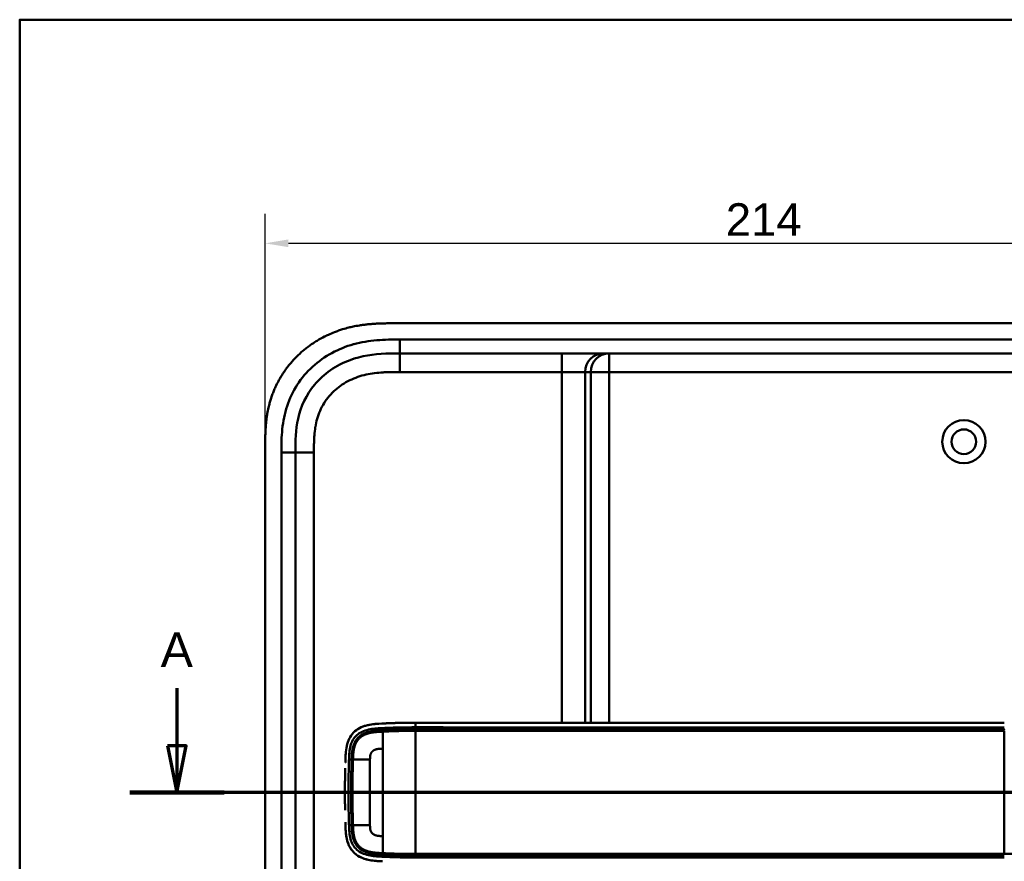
# Model space of a CAD drawing. Header units: millimetres. Extents: x 20 to 833, y 20 to 574.
# Tile 3 of 14: x 20 to 232, y 393 to 574. Entities that reach past the tile are written whole.
import ezdxf

# ---------------------------------------------------------------- set-up
doc = ezdxf.new("R2010")
doc.units = ezdxf.units.MM
doc.header["$LTSCALE"] = 2
for name, color, linetype, lineweight in [('Bemaßungen(DIN)', 7, 'Continuous', 25), ('Schnittansichtslinien(DIN)', 7, 'Continuous', 70), ('Sichtbare Kanten(DIN)', 7, 'Continuous', 50), ('Sichtbare tangentiale Kanten(DIN)', 7, 'Continuous', 50), ('Skizziergeometrie(DIN)', 7, 'Continuous', 50)]:
    doc.layers.add(name, color=color, linetype=linetype, lineweight=lineweight)
doc.styles.add('Aktuell-DINGroßer Text', font='arial.ttf')
doc.styles.add('STANDARD-DIN~0', font='arial.ttf')
doc.dimstyles.new('CAD-LAN', dxfattribs={"dimscale": 2, "dimtxt": 3.5, "dimasz": 2.5, "dimexe": 3.175, "dimexo": 0, "dimgap": 0.8, "dimtad": 1, "dimrnd": 1e-08, "dimtxsty": 'STANDARD-DIN~0', "dimcen": 0.09, "dimdle": 10, "dimclrd": 250, "dimclre": 250, "dimclrt": 250, "dimadec": 0, "dimazin": 2, "dimtfac": 1, "dimtmove": 0, "dimatfit": 3, "dimfxl": 1, "dimtolj": 1, "dimtzin": 0, "dimlwd": 25, "dimlwe": 25, "dimarcsym": 0})

# ---------------------------------------------------------------- blocks, each defined once
blk = doc.blocks.new('Ränder Standardrahmen')
at = {"layer": 'Skizziergeometrie(DIN)', "flags": 128}
blk.add_lwpolyline([(10, 10), (10, 287), (410, 287), (410, 10), (10, 10)], dxfattribs=at)
blk = doc.blocks.new('*D23')
at = {"layer": 'Bemaßungen(DIN)', "color": 250, "linetype": 'Continuous', "lineweight": 25, "true_color": 0x3f3f3f, "transparency": 16777216}
for p, q in [((72.88, 481.85), (72.88, 532.2)), ((286.88, 481.85), (286.88, 532.2)), ((281.88, 525.85), (77.88, 525.85))]:
    blk.add_line(p, q, dxfattribs=at)
at = {"layer": 'Bemaßungen(DIN)', "color": 250, "linetype": 'Continuous', "true_color": 0x3f3f3f, "transparency": 16777216}
for points in [[(77.88, 526.69), (77.88, 525.02), (72.88, 525.85)], [(281.88, 526.69), (281.88, 525.02), (286.88, 525.85)]]:
    blk.add_solid(points, dxfattribs=at)
at = {"layer": 'Defpoints', "color": 0, "linetype": 'Continuous', "transparency": 16777216}
for p in [(72.88, 525.85), (72.88, 481.85), (286.88, 481.85)]:
    blk.add_point(p, dxfattribs=at)
at = {"layer": 'Bemaßungen(DIN)', "color": 250, "linetype": 'Continuous', "lineweight": 25, "true_color": 0x3f3f3f, "transparency": 16777216, "insert": (172.11, 534.48), "char_height": 7, "attachment_point": 1, "style": 'STANDARD-DIN~0'}
blk.add_mtext('\\A1;214', dxfattribs=at)
blk = doc.blocks.new('2DTransSchnitt0')
at = {"layer": 'Schnittansichtslinien(DIN)', "linetype": 'Continuous'}
for p, q in [((26.93, 215.03), (26.93, 208.82)), ((25.93, 208.82), (26.93, 203.82)), ((27.93, 208.82), (25.93, 208.82)), ((26.93, 208.82), (26.93, 203.82)), ((26.93, 203.82), (27.93, 208.82)), ((157.95, 203.82), (21.86, 203.82))]:
    blk.add_line(p, q, dxfattribs=at)
at = {"layer": 'Schnittansichtslinien(DIN)', "linetype": 'Continuous', "lineweight": 140}
blk.add_line((32.01, 203.82), (21.86, 203.82), dxfattribs=at)
at = {"layer": 'Schnittansichtslinien(DIN)', "linetype": 'Continuous', "flags": 128}
blk.add_lwpolyline([(25.93, 208.82), (26.93, 203.82), (27.93, 208.82), (25.93, 208.82)], dxfattribs=at)
at = {"layer": 'Schnittansichtslinien(DIN)'}
blk.add_solid([(25.93, 208.82), (26.93, 203.82), (27.93, 208.82), (25.93, 208.82)], dxfattribs=at)
at = {"layer": 'Schnittansichtslinien(DIN)', "insert": (25.18, 217.32), "char_height": 3.73, "attachment_point": 7, "style": 'Aktuell-DINGroßer Text'}
blk.add_mtext('A', dxfattribs=at)

msp = doc.modelspace()

# ---------------------------------------------------------------- linework, layer by layer
at = {"layer": 'Sichtbare Kanten(DIN)'}
for p, q in [((258.845, 508.637), (100.922, 508.637)), ((246.845, 502.137), (101.922, 502.137)), ((72.884, 481.852), (72.884, 290.421)), ((79.384, 291.421), (79.384, 480.852)), ((232.098, 422.633), (105.247, 422.633)), ((91.41, 410.637), (91.41, 410.637)), ((95.46, 410.637), (95.461, 410.637)), ((91.41, 404.637), (91.41, 404.637)), ((95.461, 404.637), (95.46, 404.637))]:
    msp.add_line(p, q, dxfattribs=at)
for radius in [4.65, 2.65]:
    msp.add_circle((223.384, 483.137), radius, dxfattribs=at)
for centre, radius, start, end in [((105.383, 407.637), 13.799, 106.81616, 106.8165), ((105.384, 407.637), 13.8, 79.06815, 79.07275), ((105.384, 407.637), 14, 75.42748, 75.43284), ((105.384, 407.637), 11.7, 148.01351, 148.01403), ((105.383, 407.637), 11.6, 148.81305, 148.81381), ((105.384, 407.637), 11.5, 149.64582, 149.64689), ((105.384, 407.637), 11.5, 210.35256, 210.35418), ((105.384, 407.637), 11.6, 211.18578, 211.18695), ((105.383, 407.637), 11.7, 211.98569, 211.98649), ((105.384, 407.637), 13.8, 253.28693, 253.28729), ((105.384, 407.637), 13.8, 280.78374, 280.78832), ((105.384, 407.637), 14, 284.46083, 284.46616)]:
    msp.add_arc(centre, radius, start, end, dxfattribs=at)
for points, degree, knots in [([(100.922, 508.637), (100.325, 508.637), (99.274, 508.636), (98.063, 508.611), (97.15, 508.576), (96.54, 508.543), (95.777, 508.489), (95.167, 508.434), (94.403, 508.351), (93.793, 508.271), (92.878, 508.13), (91.967, 507.96), (90.76, 507.682), (89.864, 507.434), (88.976, 507.153), (88.389, 506.95), (87.518, 506.619), (86.659, 506.256), (85.398, 505.651), (84.308, 505.048), (82.994, 504.215), (81.982, 503.487), (80.775, 502.503), (79.857, 501.659), (78.777, 500.535), (77.969, 499.584), (77.034, 498.335), (76.35, 497.289), (75.657, 496.067), (75.238, 495.228), (74.856, 494.373), (74.619, 493.796), (74.346, 493.065), (74.146, 492.473), (73.92, 491.728), (73.757, 491.127), (73.539, 490.22), (73.356, 489.306), (73.168, 488.081), (73.067, 487.162), (72.991, 486.243), (72.953, 485.631), (72.919, 484.868), (72.902, 484.26), (72.889, 483.503), (72.884, 482.75), (72.884, 482.151), (72.884, 481.852)], 3, [0.00000945, 0.00000945, 0.00000945, 0.00000945, 0.04167564, 0.07292528, 0.08334182, 0.10417491, 0.11459146, 0.13542455, 0.1458411, 0.16667419, 0.17709074, 0.20834038, 0.22917347, 0.26042311, 0.27083965, 0.29167275, 0.30208929, 0.33333893, 0.35417202, 0.39583821, 0.4166713, 0.45833749, 0.47917058, 0.52083676, 0.54166985, 0.58333604, 0.60416913, 0.64583532, 0.66666841, 0.69791805, 0.70833459, 0.72916769, 0.73958423, 0.76041733, 0.77083387, 0.79166696, 0.80208351, 0.83333315, 0.85416624, 0.88541588, 0.89583243, 0.91666552, 0.92708206, 0.94791516, 0.9583317, 0.9791648, 0.99999789, 0.99999789, 0.99999789, 0.99999789]), ([(79.384, 480.852), (79.384, 483.276), (79.432, 485.735), (79.955, 488.077), (80.546, 490.724), (81.729, 493.253), (83.504, 495.392), (85.494, 497.788), (88.183, 499.637), (91.155, 500.727), (93.597, 501.623), (96.213, 502.001), (98.874, 502.099), (99.886, 502.136), (100.905, 502.137), (101.922, 502.137)], 3, [-3.5878945, -3.5878945, -3.5878945, -3.5878945, -2.8456516, -2.8456516, -2.8456516, -2.0068047, -2.0068047, -2.0068047, -1.0667333, -1.0667333, -1.0667333, -0.2941227, -0.2941227, -0.2941227, 0, 0, 0, 0]), ([(97.301, 422.424), (96.218, 422.356), (95.131, 422.233), (93.456, 421.642), (92.847, 421.318), (91.793, 420.442), (91.377, 419.924), (90.687, 418.628), (90.489, 417.893), (90.285, 416.663), (90.24, 416.121), (90.212, 415.576)], 3, [-1.1255121, -1.1255121, -1.1255121, -1.1255121, -0.8348812, -0.8348812, -0.6468758, -0.6468758, -0.4644401, -0.4644401, -0.2506566, -0.2506566, -0.0864851, -0.0864851, -0.0864851, -0.0864851]), ([(96.459, 422.357), (96.459, 422.357), (96.459, 422.357), (96.461, 422.357), (96.462, 422.357), (96.466, 422.357), (96.468, 422.358), (96.484, 422.359), (96.498, 422.361), (96.802, 422.39), (97.095, 422.412), (98.956, 422.523), (100.529, 422.576), (103.15, 422.63), (104.199, 422.634), (105.247, 422.634)], 3, [0, 0, 0, 0, 0.00009264, 0.00009264, 0.00046302, 0.00046302, 0.00120364, 0.00120364, 0.00534923, 0.00534923, 0.09385067, 0.09385067, 0.56580638, 0.56580638, 0.8802723, 0.8802723, 0.8802723, 0.8802723]), ([(101.543, 422.595), (101.415, 422.592), (101.108, 422.584), (100.62, 422.569), (99.946, 422.545), (99.245, 422.519), (98.693, 422.493), (98.327, 422.477), (98.137, 422.468), (98.118, 422.467)], 5, [0.37850292, 0.37850292, 0.37850292, 0.37850292, 0.37850292, 0.37850292, 0.44282401, 0.53138881, 0.61995362, 0.70851842, 0.71828181, 0.71828181, 0.71828181, 0.71828181, 0.71828181, 0.71828181]), ([(90.697, 418.492), (90.697, 418.492), (90.697, 418.493), (90.697, 418.493), (90.697, 418.493), (90.697, 418.493), (90.697, 418.493), (90.698, 418.494), (90.698, 418.495), (90.699, 418.498), (90.7, 418.5), (90.703, 418.508), (90.705, 418.514), (90.713, 418.538), (90.72, 418.557), (90.747, 418.63), (90.768, 418.685), (90.81, 418.793), (90.832, 418.846), (90.866, 418.925), (90.878, 418.952), (90.896, 418.991), (90.902, 419.004), (90.911, 419.024), (90.914, 419.03), (90.918, 419.04), (90.92, 419.044), (90.922, 419.049), (90.923, 419.05), (90.924, 419.053), (90.924, 419.054), (90.925, 419.055), (90.925, 419.055), (90.925, 419.056), (90.925, 419.056), (90.926, 419.056), (90.926, 419.056), (90.926, 419.057), (90.926, 419.057), (90.926, 419.057), (90.926, 419.057), (90.926, 419.057)], 3, [0, 0, 0, 0, 0.000029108, 0.000029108, 0.000069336, 0.000069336, 0.000142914, 0.000142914, 0.000363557, 0.000363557, 0.001025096, 0.001025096, 0.00300911, 0.00300911, 0.008960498, 0.008960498, 0.0268154, 0.0268154, 0.044302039, 0.044302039, 0.053052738, 0.053052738, 0.057429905, 0.057429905, 0.059619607, 0.059619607, 0.060715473, 0.060715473, 0.061264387, 0.061264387, 0.061539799, 0.061539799, 0.061678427, 0.061678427, 0.061748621, 0.061748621, 0.061784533, 0.061784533, 0.061803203, 0.061803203, 0.061823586, 0.061823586, 0.061823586, 0.061823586]), ([(90.157, 414.047), (90.157, 414.047), (90.157, 414.047), (90.157, 414.047), (90.157, 414.047), (90.157, 414.047), (90.157, 414.048), (90.157, 414.065), (90.158, 414.082), (90.159, 414.122), (90.16, 414.145), (90.164, 414.289), (90.168, 414.411), (90.174, 414.614), (90.177, 414.695), (90.181, 414.803), (90.181, 414.83), (90.183, 414.866), (90.183, 414.875), (90.183, 414.887), (90.184, 414.89), (90.184, 414.894), (90.184, 414.895), (90.184, 414.897), (90.184, 414.897), (90.184, 414.898), (90.184, 414.898), (90.184, 414.898)], 3, [0, 0, 0, 0, 0.000012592, 0.000012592, 0.000034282, 0.000034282, 0.000102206, 0.000102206, 0.005244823, 0.005244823, 0.012100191, 0.012100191, 0.048663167, 0.048663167, 0.073039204, 0.073039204, 0.081164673, 0.081164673, 0.083873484, 0.083873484, 0.084776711, 0.084776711, 0.085077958, 0.085077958, 0.085178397, 0.085178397, 0.085279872, 0.085279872, 0.085279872, 0.085279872]), ([(90.094, 411.46), (90.094, 411.46), (90.094, 411.46), (90.094, 411.461), (90.094, 411.461), (90.094, 411.461), (90.094, 411.462), (90.095, 411.463), (90.095, 411.464), (90.095, 411.469), (90.095, 411.473), (90.095, 411.487), (90.095, 411.498), (90.096, 411.541), (90.097, 411.574), (90.099, 411.703), (90.101, 411.8), (90.109, 412.189), (90.115, 412.48), (90.122, 412.794), (90.123, 412.816), (90.124, 412.842), (90.124, 412.846), (90.124, 412.854), (90.124, 412.857), (90.124, 412.86), (90.124, 412.861), (90.124, 412.862), (90.124, 412.863), (90.124, 412.863), (90.124, 412.863), (90.124, 412.863)], 3, [0, 0, 0, 0, 0.00003042, 0.00003042, 0.00007044, 0.00007044, 0.00019048, 0.00019048, 0.00055053, 0.00055053, 0.00163057, 0.00163057, 0.00487062, 0.00487062, 0.01459066, 0.01459066, 0.0437507, 0.0437507, 0.13123111, 0.13123111, 0.13788283, 0.13788283, 0.13913003, 0.13913003, 0.14006547, 0.14006547, 0.14024087, 0.14024087, 0.14037254, 0.14037254, 0.14038465, 0.14038465, 0.14038465, 0.14038465]), ([(90.061, 408.394), (90.061, 408.394), (90.061, 408.395), (90.061, 408.395), (90.061, 408.395), (90.061, 408.396), (90.061, 408.396), (90.061, 408.398), (90.061, 408.399), (90.061, 408.404), (90.062, 408.407), (90.062, 408.422), (90.062, 408.433), (90.062, 408.476), (90.062, 408.508), (90.062, 408.638), (90.063, 408.735), (90.065, 409.124), (90.067, 409.415), (90.071, 409.762), (90.071, 409.816), (90.072, 409.891), (90.072, 409.912), (90.073, 409.933), (90.073, 409.934), (90.073, 409.936), (90.073, 409.936), (90.073, 409.937), (90.073, 409.937), (90.073, 409.938), (90.073, 409.938), (90.073, 409.938), (90.073, 409.938), (90.073, 409.938), (90.073, 409.938), (90.073, 409.938)], 3, [0, 0, 0, 0, 0.00006794, 0.00006794, 0.00010794, 0.00010794, 0.00022795, 0.00022795, 0.00058796, 0.00058796, 0.00166798, 0.00166798, 0.004908, 0.004908, 0.01462802, 0.01462802, 0.04378804, 0.04378804, 0.13126821, 0.13126821, 0.14767072, 0.14767072, 0.15382172, 0.15382172, 0.15411335, 0.15411335, 0.15425925, 0.15425925, 0.15433227, 0.15433227, 0.15436886, 0.15436886, 0.15438723, 0.15438723, 0.15440595, 0.15440595, 0.15440595, 0.15440595]), ([(90.094, 411.46), (90.093, 411.365), (90.091, 411.269), (90.089, 411.174), (90.083, 410.761), (90.077, 410.349), (90.073, 409.938)], 3, [0.32448872, 0.32448872, 0.32448872, 0.32448872, 0.35285696, 0.35285696, 0.35285696, 0.47549945, 0.47549945, 0.47549945, 0.47549945]), ([(90.061, 408.394), (90.061, 408.141), (90.06, 407.887), (90.06, 407.633), (90.06, 407.379), (90.061, 407.124), (90.061, 406.869)], 3, [0.62936601, 0.62936601, 0.62936601, 0.62936601, 0.70537642, 0.70537642, 0.70537642, 0.78178643, 0.78178643, 0.78178643, 0.78178643]), ([(90.073, 405.328), (90.073, 405.328), (90.073, 405.329), (90.073, 405.329), (90.073, 405.329), (90.073, 405.33), (90.073, 405.33), (90.073, 405.332), (90.073, 405.333), (90.072, 405.338), (90.072, 405.341), (90.072, 405.356), (90.072, 405.367), (90.072, 405.41), (90.071, 405.442), (90.07, 405.572), (90.069, 405.669), (90.066, 406.058), (90.064, 406.349), (90.062, 406.679), (90.062, 406.717), (90.062, 406.774), (90.062, 406.793), (90.062, 406.821), (90.062, 406.831), (90.062, 406.845), (90.062, 406.85), (90.062, 406.857), (90.062, 406.859), (90.061, 406.863), (90.061, 406.864), (90.061, 406.866), (90.061, 406.866), (90.061, 406.867), (90.061, 406.868), (90.061, 406.868), (90.061, 406.868), (90.061, 406.868), (90.061, 406.868), (90.061, 406.869), (90.061, 406.869), (90.061, 406.869), (90.061, 406.869), (90.061, 406.869)], 3, [0, 0, 0, 0, 0.00007709, 0.00007709, 0.00011709, 0.00011709, 0.0002371, 0.0002371, 0.00059712, 0.00059712, 0.00167714, 0.00167714, 0.00491717, 0.00491717, 0.0146372, 0.0146372, 0.04379722, 0.04379722, 0.13127739, 0.13127739, 0.14267197, 0.14267197, 0.14836929, 0.14836929, 0.15121801, 0.15121801, 0.15264242, 0.15264242, 0.15335468, 0.15335468, 0.15371087, 0.15371087, 0.15388902, 0.15388902, 0.15397816, 0.15397816, 0.15402279, 0.15402279, 0.15404516, 0.15404516, 0.1540564, 0.1540564, 0.15406791, 0.15406791, 0.15406791, 0.15406791]), ([(90.073, 405.328), (90.077, 404.917), (90.083, 404.505), (90.089, 404.093), (90.091, 403.997), (90.093, 403.902), (90.094, 403.806)], 3, [0.93532745, 0.93532745, 0.93532745, 0.93532745, 1.05789587, 1.05789587, 1.05789587, 1.08637381, 1.08637381, 1.08637381, 1.08637381]), ([(90.184, 400.371), (90.184, 400.371), (90.184, 400.371), (90.184, 400.372), (90.184, 400.372), (90.184, 400.372), (90.184, 400.373), (90.184, 400.374), (90.184, 400.375), (90.183, 400.38), (90.183, 400.384), (90.183, 400.398), (90.182, 400.409), (90.181, 400.452), (90.18, 400.485), (90.176, 400.614), (90.173, 400.711), (90.167, 400.881), (90.165, 400.954), (90.161, 401.081), (90.159, 401.136), (90.157, 401.195), (90.157, 401.2), (90.157, 401.209), (90.157, 401.213), (90.157, 401.218), (90.157, 401.218), (90.157, 401.22), (90.157, 401.22), (90.157, 401.221), (90.157, 401.221), (90.157, 401.221), (90.157, 401.221), (90.157, 401.221)], 3, [0, 0, 0, 0, 0.0000685, 0.0000685, 0.000108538, 0.000108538, 0.000228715, 0.000228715, 0.000589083, 0.000589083, 0.00166957, 0.00166957, 0.004910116, 0.004910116, 0.014630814, 0.014630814, 0.043792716, 0.043792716, 0.065662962, 0.065662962, 0.08206584, 0.08206584, 0.083603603, 0.083603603, 0.084757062, 0.084757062, 0.084973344, 0.084973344, 0.085135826, 0.085135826, 0.085162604, 0.085162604, 0.08517595, 0.08517595, 0.08517595, 0.08517595]), ([(97.288, 392.844), (96.093, 392.919), (94.882, 393.064), (93.144, 393.784), (92.571, 394.137), (91.588, 395.061), (91.209, 395.599), (90.63, 396.842), (90.455, 397.518), (90.326, 398.372), (90.306, 398.53), (90.289, 398.688)], 3, [0.0824985, 0.0824985, 0.0824985, 0.0824985, 0.4375462, 0.4375462, 0.6395491, 0.6395491, 0.838061, 0.838061, 1.045951, 1.045951, 1.0928074, 1.0928074, 1.0928074, 1.0928074]), ([(90.922, 396.218), (90.922, 396.218), (90.922, 396.218), (90.922, 396.218), (90.922, 396.218), (90.922, 396.219), (90.922, 396.219), (90.921, 396.221), (90.92, 396.222), (90.918, 396.226), (90.917, 396.229), (90.911, 396.242), (90.906, 396.252), (90.889, 396.291), (90.876, 396.32), (90.825, 396.438), (90.789, 396.526), (90.742, 396.65), (90.73, 396.683), (90.713, 396.73), (90.709, 396.742), (90.702, 396.76), (90.701, 396.765), (90.698, 396.772), (90.697, 396.775), (90.696, 396.778), (90.695, 396.78), (90.695, 396.781), (90.695, 396.782), (90.694, 396.783), (90.694, 396.783), (90.694, 396.784), (90.694, 396.784), (90.694, 396.784), (90.694, 396.784), (90.694, 396.784), (90.694, 396.784), (90.694, 396.784), (90.694, 396.784), (90.694, 396.784)], 3, [0, 0, 0, 0, 0.000053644, 0.000053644, 0.000093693, 0.000093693, 0.000213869, 0.000213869, 0.000574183, 0.000574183, 0.001654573, 0.001654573, 0.00489501, 0.00489501, 0.014615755, 0.014615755, 0.043784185, 0.043784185, 0.054719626, 0.054719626, 0.058820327, 0.058820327, 0.060417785, 0.060417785, 0.061217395, 0.061217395, 0.061618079, 0.061618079, 0.061819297, 0.061819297, 0.061920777, 0.061920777, 0.061972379, 0.061972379, 0.061999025, 0.061999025, 0.062013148, 0.062013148, 0.062029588, 0.062029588, 0.062029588, 0.062029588]), ([(96.417, 392.914), (96.474, 392.909), (96.531, 392.903), (96.588, 392.898), (96.866, 392.872), (97.144, 392.852), (97.423, 392.836)], 3, [1.11173243, 1.11173243, 1.11173243, 1.11173243, 1.12964673, 1.12964673, 1.12964673, 1.21762011, 1.21762011, 1.21762011, 1.21762011]), ([(97.424, 392.836), (97.424, 392.836), (97.423, 392.836), (97.423, 392.836), (97.423, 392.836), (97.423, 392.836), (97.422, 392.836), (97.421, 392.836), (97.42, 392.836), (97.415, 392.836), (97.412, 392.837), (97.398, 392.837), (97.388, 392.838), (97.347, 392.84), (97.316, 392.842), (97.194, 392.85), (97.102, 392.856), (96.872, 392.873), (96.735, 392.884), (96.547, 392.902), (96.496, 392.907), (96.44, 392.912), (96.435, 392.913), (96.426, 392.914), (96.423, 392.914), (96.419, 392.914), (96.419, 392.914), (96.418, 392.914), (96.418, 392.914), (96.418, 392.914), (96.418, 392.914), (96.418, 392.914), (96.418, 392.914), (96.418, 392.914), (96.417, 392.914), (96.417, 392.914)], 3, [0, 0, 0, 0, 0.00003166, 0.00003166, 0.00007175, 0.00007175, 0.00018596, 0.00018596, 0.00052834, 0.00052834, 0.00155512, 0.00155512, 0.00463506, 0.00463506, 0.01387455, 0.01387455, 0.04159373, 0.04159373, 0.08317484, 0.08317484, 0.09876657, 0.09876657, 0.10022825, 0.10022825, 0.10132471, 0.10132471, 0.10142449, 0.10142449, 0.10147482, 0.10147482, 0.10150042, 0.10150042, 0.10151366, 0.10151366, 0.10152856, 0.10152856, 0.10152856, 0.10152856])]:
    msp.add_open_spline(points, degree=degree, knots=knots, dxfattribs=at)
for points in [[(90.926, 419.057), (90.841, 418.873), (90.764, 418.684), (90.697, 418.492)], [(90.178, 414.736), (90.178, 414.729), (90.178, 414.721), (90.178, 414.713)], [(90.178, 400.532), (90.178, 400.539), (90.178, 400.546), (90.178, 400.554)], [(90.694, 396.784), (90.761, 396.592), (90.837, 396.403), (90.923, 396.218)]]:
    msp.add_open_spline(points, degree=3, dxfattribs=at)
at = {"layer": 'Sichtbare tangentiale Kanten(DIN)'}
for p, q in [((101.922, 502.137), (101.922, 505.136)), ((101.921, 498.137), (101.921, 502.137)), ((136.809, 498.137), (136.809, 502.137)), ((146.981, 498.137), (146.981, 502.137)), ((136.809, 498.137), (101.921, 498.137)), ((136.809, 422.633), (136.809, 498.137)), ((141.79, 498.137), (136.809, 498.137)), ((141.79, 498.137), (141.79, 422.633)), ((142.996, 498.137), (141.79, 498.137)), ((142.996, 422.633), (142.996, 498.137)), ((146.981, 498.137), (142.996, 498.137)), ((246.866, 498.137), (146.981, 498.137)), ((146.981, 498.137), (146.981, 422.633)), ((79.384, 480.852), (76.384, 480.852)), ((83.384, 480.852), (79.384, 480.852)), ((83.384, 480.852), (83.384, 291.421)), ((98.23, 421.021), (98.195, 421.48)), ((105.247, 421.644), (105.247, 421.186)), ((136.809, 421.186), (136.809, 421.186)), ((141.79, 421.186), (141.79, 421.186)), ((142.996, 421.186), (142.996, 421.186)), ((146.981, 421.186), (146.981, 421.186)), ((232.098, 420.89), (232.098, 394.377)), ((91.506, 414.713), (90.938, 414.713)), ((91.506, 400.554), (90.938, 400.554)), ((98.23, 394.246), (98.195, 393.787)), ((105.247, 394.081), (105.247, 393.624)), ((136.809, 394.081), (136.809, 394.081)), ((141.79, 394.081), (141.79, 394.081)), ((142.996, 394.081), (142.996, 394.081)), ((146.981, 394.081), (146.981, 394.081))]:
    msp.add_line(p, q, dxfattribs=at)
for centre, major_axis, start_param, end_param in [((98.242, 397.209), (0, 24.076), 0.2581278, 0.6390409), ((98.242, 418.002), (0, -24.021), 5.6792479, 6.0669001)]:
    msp.add_ellipse(centre, major_axis=major_axis, ratio=0.00001, start_param=start_param, end_param=end_param, dxfattribs=at)
for points, degree, knots in [([(101.922, 505.136), (101.707, 505.136), (101.491, 505.136), (101.276, 505.136), (101.074, 505.136), (100.873, 505.135), (100.671, 505.134), (100.57, 505.133), (100.469, 505.133), (100.368, 505.132), (100.073, 505.129), (99.777, 505.124), (99.461, 505.117), (99.453, 505.117), (99.445, 505.117), (99.438, 505.116), (98.551, 505.096), (97.754, 505.057), (96.946, 504.99), (96.931, 504.989), (96.917, 504.987), (96.902, 504.986), (96.081, 504.917), (95.252, 504.815), (94.429, 504.676), (94.421, 504.675), (94.413, 504.673), (94.405, 504.672), (93.579, 504.531), (92.758, 504.352), (91.947, 504.129), (91.941, 504.127), (91.935, 504.125), (91.928, 504.123), (90.295, 503.672), (88.699, 503.037), (87.226, 502.238), (85.741, 501.433), (84.328, 500.432), (83.08, 499.287), (81.831, 498.141), (80.706, 496.811), (79.792, 495.396), (78.881, 493.986), (78.136, 492.425), (77.603, 490.818), (77.602, 490.814), (77.601, 490.811), (77.6, 490.807), (77.335, 490.01), (77.119, 489.191), (76.949, 488.368), (76.948, 488.361), (76.947, 488.354), (76.945, 488.347), (76.777, 487.527), (76.654, 486.696), (76.569, 485.873), (76.567, 485.859), (76.566, 485.845), (76.564, 485.831), (76.482, 485.022), (76.434, 484.218), (76.409, 483.35), (76.409, 483.336), (76.408, 483.323), (76.408, 483.31), (76.384, 482.465), (76.384, 481.659), (76.384, 480.852)], 3, [37.4953956, 37.4953956, 37.4953956, 37.4953956, 37.5599869, 37.5599869, 37.5599869, 37.6205127, 37.6205127, 37.6205127, 37.6507756, 37.6507756, 37.6507756, 37.7394301, 37.7394301, 37.7394301, 37.7415642, 37.7415642, 37.7415642, 37.9889156, 37.9889156, 37.9889156, 37.9934173, 37.9934173, 37.9934173, 38.244735, 38.244735, 38.244735, 38.2471853, 38.2471853, 38.2471853, 38.4996214, 38.4996214, 38.4996214, 38.5015831, 38.5015831, 38.5015831, 39.0103267, 39.0103267, 39.0103267, 39.5228845, 39.5228845, 39.5228845, 40.0360406, 40.0360406, 40.0360406, 40.5473013, 40.5473013, 40.5473013, 40.5484434, 40.5484434, 40.5484434, 40.802185, 40.802185, 40.802185, 40.8043063, 40.8043063, 40.8043063, 41.056838, 41.056838, 41.056838, 41.0611339, 41.0611339, 41.0611339, 41.3095794, 41.3095794, 41.3095794, 41.3133935, 41.3133935, 41.3133935, 41.5553404, 41.5553404, 41.5553404, 41.5553404]), ([(101.921, 498.137), (101.761, 498.137), (101.601, 498.137), (101.441, 498.137), (100.995, 498.137), (100.548, 498.135), (100.102, 498.128), (99.873, 498.125), (99.645, 498.12), (99.416, 498.114), (99.34, 498.112), (99.264, 498.11), (99.185, 498.107), (98.875, 498.097), (98.58, 498.084), (98.275, 498.066), (98.267, 498.066), (98.26, 498.065), (98.252, 498.065), (97.635, 498.029), (97.047, 497.977), (96.454, 497.901), (96.445, 497.9), (96.436, 497.899), (96.426, 497.898), (95.826, 497.82), (95.234, 497.719), (94.645, 497.588), (94.639, 497.587), (94.634, 497.586), (94.629, 497.584), (94.029, 497.45), (93.433, 497.284), (92.854, 497.086), (92.85, 497.085), (92.847, 497.083), (92.843, 497.082), (92.257, 496.881), (91.676, 496.642), (91.117, 496.37), (90.558, 496.097), (90.013, 495.787), (89.494, 495.442), (88.974, 495.098), (88.476, 494.717), (88.008, 494.305), (87.538, 493.891), (87.093, 493.439), (86.688, 492.963), (86.283, 492.488), (85.91, 491.98), (85.579, 491.452), (85.25, 490.927), (84.957, 490.373), (84.708, 489.809), (84.461, 489.25), (84.251, 488.667), (84.082, 488.078), (84.08, 488.074), (84.079, 488.07), (84.078, 488.066), (83.912, 487.488), (83.783, 486.901), (83.685, 486.307), (83.684, 486.298), (83.682, 486.289), (83.681, 486.28), (83.584, 485.691), (83.518, 485.102), (83.473, 484.485), (83.472, 484.478), (83.472, 484.47), (83.471, 484.463), (83.449, 484.158), (83.433, 483.864), (83.421, 483.563), (83.408, 483.253), (83.4, 482.944), (83.394, 482.636), (83.383, 482.04), (83.384, 481.445), (83.384, 480.852)], 3, [0, 0, 0, 0, 0.0479858, 0.0479858, 0.0479858, 0.1819298, 0.1819298, 0.1819298, 0.2504934, 0.2504934, 0.2504934, 0.2733476, 0.2733476, 0.2733476, 0.3626026, 0.3626026, 0.3626026, 0.364764, 0.364764, 0.364764, 0.5448188, 0.5448188, 0.5448188, 0.5476273, 0.5476273, 0.5476273, 0.7297695, 0.7297695, 0.7297695, 0.7314186, 0.7314186, 0.7314186, 0.9165357, 0.9165357, 0.9165357, 0.9176198, 0.9176198, 0.9176198, 1.105019, 1.105019, 1.105019, 1.2924815, 1.2924815, 1.2924815, 1.4799649, 1.4799649, 1.4799649, 1.6686716, 1.6686716, 1.6686716, 1.8566391, 1.8566391, 1.8566391, 2.043494, 2.043494, 2.043494, 2.2285728, 2.2285728, 2.2285728, 2.2298948, 2.2298948, 2.2298948, 2.411688, 2.411688, 2.411688, 2.4144058, 2.4144058, 2.4144058, 2.5947492, 2.5947492, 2.5947492, 2.5969419, 2.5969419, 2.5969419, 2.6861851, 2.6861851, 2.6861851, 2.7780299, 2.7780299, 2.7780299, 2.956024, 2.956024, 2.956024, 2.956024]), ([(96.459, 422.357), (95.993, 422.31), (95.527, 422.244), (95.064, 422.142), (94.557, 422.03), (94.054, 421.874), (93.573, 421.655), (93.093, 421.437), (92.635, 421.154), (92.227, 420.799), (91.818, 420.444), (91.461, 420.015), (91.178, 419.537), (91.086, 419.381), (91.002, 419.221), (90.926, 419.057)], 3, [0.89201073, 0.89201073, 0.89201073, 0.89201073, 1.03883948, 1.03883948, 1.03883948, 1.19916586, 1.19916586, 1.19916586, 1.35949224, 1.35949224, 1.35949224, 1.51981862, 1.51981862, 1.51981862, 1.57193431, 1.57193431, 1.57193431, 1.57193431]), ([(90.938, 414.713), (90.956, 415.232), (90.976, 415.74), (91.022, 416.229), (91.068, 416.72), (91.14, 417.195), (91.26, 417.648), (91.38, 418.102), (91.548, 418.533), (91.774, 418.925), (92.001, 419.317), (92.285, 419.668), (92.62, 419.966), (92.954, 420.265), (93.339, 420.511), (93.759, 420.706), (94.179, 420.902), (94.634, 421.047), (95.106, 421.154), (95.578, 421.26), (96.066, 421.328), (96.565, 421.375), (97.063, 421.423), (97.573, 421.451), (98.1, 421.476), (98.131, 421.477), (98.162, 421.479), (98.193, 421.48)], 3, [0, 0, 0, 0, 0.159971, 0.159971, 0.159971, 0.3202974, 0.3202974, 0.3202974, 0.4806238, 0.4806238, 0.4806238, 0.6409502, 0.6409502, 0.6409502, 0.8012765, 0.8012765, 0.8012765, 0.9616029, 0.9616029, 0.9616029, 1.1219293, 1.1219293, 1.1219293, 1.2822557, 1.2822557, 1.2822557, 1.2916213, 1.2916213, 1.2916213, 1.2916213]), ([(98.23, 421.021), (98.229, 421.021), (97.959, 421.008), (97.421, 420.98), (96.624, 420.929), (95.569, 420.806), (94.252, 420.444), (93.08, 419.751), (92.204, 418.688), (91.725, 417.387), (91.576, 416.32), (91.534, 415.513), (91.515, 414.98), (91.506, 414.713)], 5, [0, 0, 0, 0, 0, 0, 0.0004489, 0.1333037, 0.2661584, 0.3990131, 0.5318678, 0.6647225, 0.7975772, 0.9304319, 1.0644705, 1.0644705, 1.0644705, 1.0644705, 1.0644705, 1.0644705]), ([(91.8, 414.713), (91.809, 414.977), (91.829, 415.504), (91.871, 416.291), (92.015, 417.316), (92.468, 418.533), (93.279, 419.514), (94.37, 420.164), (95.628, 420.513), (96.655, 420.634), (97.441, 420.684), (97.974, 420.712), (98.242, 420.725)], 5, [18.8826218, 18.8826218, 18.8826218, 18.8826218, 18.8826218, 18.8826218, 19.0154411, 19.1482958, 19.2811505, 19.4140052, 19.5468599, 19.6797147, 19.8125694, 19.9453572, 19.9453572, 19.9453572, 19.9453572, 19.9453572, 19.9453572]), ([(98.194, 421.48), (98.194, 421.48), (98.37, 421.488), (98.726, 421.504), (99.269, 421.529), (100.007, 421.557), (100.917, 421.589), (101.805, 421.613), (102.678, 421.63), (103.553, 421.64), (104.241, 421.643), (104.728, 421.644), (105.064, 421.644), (105.247, 421.644)], 5, [0.00008405, 0.00008405, 0.00008405, 0.00008405, 0.00008405, 0.00008405, 0.00030268, 0.08886749, 0.17743229, 0.26599709, 0.35456189, 0.4431267, 0.5316915, 0.6202563, 0.7088211, 0.7088211, 0.7088211, 0.7088211, 0.7088211, 0.7088211]), ([(105.247, 421.186), (105.079, 421.186), (104.737, 421.186), (104.223, 421.186), (103.536, 421.185), (102.675, 421.171), (101.804, 421.157), (100.921, 421.13), (100.026, 421.101), (99.303, 421.07), (98.764, 421.046), (98.408, 421.03), (98.23, 421.021)], 5, [0, 0, 0, 0, 0, 0, 0.08482586, 0.17256087, 0.26029588, 0.3480309, 0.43576591, 0.52350093, 0.61123594, 0.69852104, 0.69852104, 0.69852104, 0.69852104, 0.69852104, 0.69852104]), ([(98.242, 420.725), (98.242, 420.725), (98.42, 420.733), (98.776, 420.75), (99.316, 420.773), (100.037, 420.804), (100.932, 420.833), (101.81, 420.861), (102.681, 420.874), (103.534, 420.888), (104.217, 420.889), (104.728, 420.889), (105.066, 420.889), (105.23, 420.889)], 5, [19.94535764, 19.94535764, 19.94535764, 19.94535764, 19.94535764, 19.94535764, 19.94542406, 20.03315907, 20.12089408, 20.2086291, 20.29636411, 20.38409913, 20.47183414, 20.55956915, 20.64266413, 20.64266413, 20.64266413, 20.64266413, 20.64266413, 20.64266413]), ([(105.238, 420.889), (105.246, 420.889), (108.391, 420.89), (114.727, 420.889), (124.281, 420.89), (136.96, 420.889), (152.81, 420.89), (168.677, 420.89), (184.53, 420.89), (198.797, 420.89), (211.487, 420.89), (221, 420.89), (227.341, 420.89), (230.512, 420.89), (232.098, 420.89)], 5, [20.6435054, 20.6435054, 20.6435054, 20.6435054, 20.6435054, 20.6435054, 20.6473042, 22.2329473, 23.8185904, 25.4042335, 26.9898766, 28.5755197, 30.1611628, 31.7468058, 32.5396274, 33.3326459, 33.3326459, 33.3326459, 33.3326459, 33.3326459, 33.3326459]), ([(105.247, 421.644), (110.541, 421.643), (115.817, 421.643), (121.101, 421.643), (140.45, 421.643), (159.798, 421.643), (179.164, 421.643), (192.168, 421.643), (205.134, 421.643), (218.144, 421.643), (222.793, 421.643), (227.453, 421.643), (232.098, 421.643)], 3, [0, 0, 0, 0, 1.5856418, 1.5856418, 1.5856418, 7.3915416, 7.3915416, 7.3915416, 11.2904322, 11.2904322, 11.2904322, 12.683632, 12.683632, 12.683632, 12.683632]), ([(232.097, 421.186), (232.097, 421.186), (230.511, 421.186), (227.34, 421.186), (221, 421.186), (211.486, 421.186), (198.796, 421.186), (184.53, 421.186), (168.676, 421.186), (152.81, 421.186), (136.954, 421.186), (124.278, 421.187), (114.724, 421.186), (108.391, 421.187), (105.247, 421.186)], 5, [0, 0, 0, 0, 0, 0, 0.0001149, 0.7929364, 1.585758, 3.1714011, 4.7570442, 6.3426873, 7.9283304, 9.5139735, 11.0996166, 12.6881676, 12.6881676, 12.6881676, 12.6881676, 12.6881676, 12.6881676]), ([(90.697, 418.492), (90.64, 418.33), (90.59, 418.165), (90.545, 417.999), (90.402, 417.466), (90.321, 416.924), (90.27, 416.386), (90.222, 415.886), (90.201, 415.39), (90.184, 414.898)], 3, [1.63041697, 1.63041697, 1.63041697, 1.63041697, 1.680145, 1.680145, 1.680145, 1.84047137, 1.84047137, 1.84047137, 1.98948416, 1.98948416, 1.98948416, 1.98948416]), ([(90.938, 400.554), (90.938, 400.579), (90.937, 400.606), (90.936, 400.632), (90.927, 400.919), (90.918, 401.208), (90.909, 401.498), (90.9, 401.788), (90.893, 402.08), (90.885, 402.372), (90.871, 402.957), (90.859, 403.544), (90.849, 404.131), (90.803, 406.892), (90.812, 409.622), (90.873, 412.38), (90.877, 412.551), (90.881, 412.723), (90.885, 412.895), (90.893, 413.187), (90.9, 413.479), (90.909, 413.769), (90.918, 414.059), (90.927, 414.348), (90.936, 414.635), (90.937, 414.661), (90.938, 414.687), (90.938, 414.713)], 3, [0, 0, 0, 0, 0.0080362, 0.0080362, 0.0080362, 0.096166, 0.096166, 0.096166, 0.1842959, 0.1842959, 0.1842959, 0.3605556, 0.3605556, 0.3605556, 1.1901476, 1.1901476, 1.1901476, 1.2418542, 1.2418542, 1.2418542, 1.3299841, 1.3299841, 1.3299841, 1.418114, 1.418114, 1.418114, 1.4261482, 1.4261482, 1.4261482, 1.4261482]), ([(91.506, 414.713), (91.506, 414.713), (91.494, 414.36), (91.474, 413.656), (91.441, 412.588), (91.416, 411.176), (91.39, 409.403), (91.386, 407.634), (91.39, 405.864), (91.416, 404.091), (91.441, 402.679), (91.474, 401.611), (91.494, 400.907), (91.506, 400.554)], 5, [0.0000012, 0.0000012, 0.0000012, 0.0000012, 0.0000012, 0.0000012, 0.0000376, 0.1769417, 0.3538457, 0.5307497, 0.7076537, 0.8845577, 1.0614618, 1.2383658, 1.415305, 1.415305, 1.415305, 1.415305, 1.415305, 1.415305]), ([(91.8, 400.554), (91.8, 400.554), (91.8, 400.556), (91.789, 400.91), (91.769, 401.618), (91.735, 402.684), (91.711, 404.097), (91.685, 405.867), (91.681, 407.634), (91.685, 409.4), (91.711, 411.172), (91.735, 412.585), (91.769, 413.652), (91.789, 414.359), (91.8, 414.713)], 5, [17.4648757, 17.4648757, 17.4648757, 17.4648757, 17.4648757, 17.4648757, 17.4649058, 17.4661327, 17.6430367, 17.8199407, 17.9968447, 18.1737487, 18.3506528, 18.5275568, 18.7044608, 18.8826218, 18.8826218, 18.8826218, 18.8826218, 18.8826218, 18.8826218]), ([(90.184, 400.371), (90.201, 399.878), (90.222, 399.381), (90.27, 398.881), (90.321, 398.343), (90.402, 397.801), (90.545, 397.268), (90.589, 397.105), (90.638, 396.944), (90.694, 396.784)], 3, [0.01848073, 0.01848073, 0.01848073, 0.01848073, 0.1676881, 0.1676881, 0.1676881, 0.32801454, 0.32801454, 0.32801454, 0.37673844, 0.37673844, 0.37673844, 0.37673844]), ([(98.195, 393.787), (98.163, 393.788), (98.131, 393.79), (98.1, 393.791), (97.572, 393.817), (97.064, 393.844), (96.565, 393.892), (96.067, 393.939), (95.578, 394.007), (95.106, 394.113), (94.633, 394.22), (94.178, 394.365), (93.759, 394.561), (93.339, 394.756), (92.954, 395.002), (92.62, 395.301), (92.285, 395.599), (92.001, 395.95), (91.774, 396.342), (91.548, 396.734), (91.38, 397.165), (91.26, 397.619), (91.14, 398.072), (91.068, 398.547), (91.022, 399.038), (90.976, 399.528), (90.956, 400.035), (90.938, 400.554)], 3, [36.6222122, 36.6222122, 36.6222122, 36.6222122, 36.6318135, 36.6318135, 36.6318135, 36.79214, 36.79214, 36.79214, 36.9524664, 36.9524664, 36.9524664, 37.1127929, 37.1127929, 37.1127929, 37.2731193, 37.2731193, 37.2731193, 37.4334457, 37.4334457, 37.4334457, 37.5937722, 37.5937722, 37.5937722, 37.7540986, 37.7540986, 37.7540986, 37.9140671, 37.9140671, 37.9140671, 37.9140671]), ([(91.506, 400.554), (91.506, 400.551), (91.515, 400.284), (91.534, 399.751), (91.577, 398.944), (91.726, 397.876), (92.205, 396.577), (93.082, 395.514), (94.256, 394.822), (95.573, 394.46), (96.628, 394.338), (97.424, 394.287), (97.961, 394.259), (98.23, 394.246)], 5, [18.8815067, 18.8815067, 18.8815067, 18.8815067, 18.8815067, 18.8815067, 18.8826968, 19.0156183, 19.1485397, 19.2814612, 19.4143827, 19.5473042, 19.6802257, 19.8131472, 19.9459825, 19.9459825, 19.9459825, 19.9459825, 19.9459825, 19.9459825]), ([(98.242, 394.542), (97.975, 394.555), (97.443, 394.583), (96.658, 394.633), (95.631, 394.754), (94.373, 395.102), (93.281, 395.752), (92.469, 396.732), (92.016, 397.949), (91.871, 398.975), (91.829, 399.763), (91.809, 400.29), (91.8, 400.554)], 5, [0, 0, 0, 0, 0, 0, 0.1323154, 0.2652369, 0.3981584, 0.5310799, 0.6640014, 0.7969228, 0.9298443, 1.0627357, 1.0627357, 1.0627357, 1.0627357, 1.0627357, 1.0627357]), ([(90.923, 396.218), (91, 396.051), (91.085, 395.888), (91.178, 395.73), (91.461, 395.252), (91.818, 394.823), (92.227, 394.468), (92.635, 394.113), (93.093, 393.831), (93.573, 393.612), (94.054, 393.393), (94.557, 393.237), (95.064, 393.125), (95.514, 393.026), (95.966, 392.961), (96.417, 392.914)], 3, [0.43542627, 0.43542627, 0.43542627, 0.43542627, 0.48834098, 0.48834098, 0.48834098, 0.64866741, 0.64866741, 0.64866741, 0.80899385, 0.80899385, 0.80899385, 0.96932029, 0.96932029, 0.96932029, 1.11173243, 1.11173243, 1.11173243, 1.11173243]), ([(105.247, 394.378), (105.079, 394.378), (104.738, 394.378), (104.224, 394.378), (103.538, 394.379), (102.683, 394.393), (101.813, 394.406), (100.935, 394.434), (100.04, 394.463), (99.318, 394.494), (98.778, 394.517), (98.421, 394.534), (98.242, 394.542)], 5, [15.70314896, 15.70314896, 15.70314896, 15.70314896, 15.70314896, 15.70314896, 15.78784381, 15.87551383, 15.96318385, 16.05085387, 16.13852389, 16.22619391, 16.31386394, 16.40213792, 16.40213792, 16.40213792, 16.40213792, 16.40213792, 16.40213792]), ([(105.239, 393.624), (104.959, 393.624), (104.68, 393.623), (104.401, 393.624), (104.256, 393.624), (104.11, 393.625), (103.966, 393.625), (103.821, 393.626), (103.677, 393.627), (103.533, 393.629), (103.388, 393.63), (103.243, 393.631), (103.098, 393.633), (102.953, 393.634), (102.808, 393.636), (102.664, 393.639), (102.519, 393.641), (102.374, 393.644), (102.229, 393.646), (102.084, 393.649), (101.939, 393.652), (101.794, 393.656), (101.502, 393.663), (101.208, 393.671), (100.911, 393.68), (100.613, 393.689), (100.312, 393.699), (100.008, 393.71), (99.704, 393.722), (99.396, 393.734), (99.092, 393.747), (98.788, 393.76), (98.488, 393.773), (98.195, 393.787)], 3, [35.91738638, 35.91738638, 35.91738638, 35.91738638, 36.00219131, 36.00219131, 36.00219131, 36.0464737, 36.0464737, 36.0464737, 36.0907561, 36.0907561, 36.0907561, 36.13503849, 36.13503849, 36.13503849, 36.17932089, 36.17932089, 36.17932089, 36.22360328, 36.22360328, 36.22360328, 36.26788568, 36.26788568, 36.26788568, 36.35645047, 36.35645047, 36.35645047, 36.44501526, 36.44501526, 36.44501526, 36.53358005, 36.53358005, 36.53358005, 36.62221221, 36.62221221, 36.62221221, 36.62221221]), ([(98.23, 394.246), (98.231, 394.246), (98.409, 394.237), (98.766, 394.221), (99.305, 394.197), (100.03, 394.166), (100.924, 394.137), (101.806, 394.11), (102.677, 394.096), (103.534, 394.082), (104.218, 394.082), (104.729, 394.081), (105.067, 394.081), (105.232, 394.081)], 5, [19.94598273, 19.94598273, 19.94598273, 19.94598273, 19.94598273, 19.94598273, 19.94606864, 20.03373866, 20.12140868, 20.2090787, 20.29674872, 20.38441874, 20.47208877, 20.55975879, 20.64297049, 20.64297049, 20.64297049, 20.64297049, 20.64297049, 20.64297049]), ([(105.239, 394.081), (105.246, 394.081), (108.392, 394.08), (114.727, 394.081), (124.282, 394.08), (136.959, 394.081), (152.81, 394.081), (168.677, 394.081), (184.53, 394.081), (198.796, 394.081), (211.487, 394.081), (221.001, 394.081), (227.341, 394.081), (230.512, 394.081), (232.098, 394.081)], 5, [20.6437384, 20.6437384, 20.6437384, 20.6437384, 20.6437384, 20.6437384, 20.6474288, 22.2330696, 23.8187104, 25.4043512, 26.989992, 28.5756328, 30.1612736, 31.7469144, 32.5397348, 33.3329244, 33.3329244, 33.3329244, 33.3329244, 33.3329244, 33.3329244]), ([(232.098, 394.377), (229.455, 394.377), (226.812, 394.377), (221.527, 394.377), (218.885, 394.377), (210.957, 394.377), (205.67, 394.377), (195.098, 394.377), (189.814, 394.377), (179.245, 394.377), (173.96, 394.377), (163.387, 394.377), (158.1, 394.377), (147.528, 394.377), (142.245, 394.377), (131.679, 394.377), (126.393, 394.377), (115.8, 394.378), (110.486, 394.376), (105.247, 394.378)], 3, [3.0147053, 3.0147053, 3.0147053, 3.0147053, 3.8078678, 3.8078678, 4.6006882, 4.6006882, 6.186329, 6.186329, 7.7719698, 7.7719698, 9.3576106, 9.3576106, 10.9432514, 10.9432514, 12.5288922, 12.5288922, 14.114533, 14.114533, 15.703149, 15.703149, 15.703149, 15.703149]), ([(232.098, 393.623), (222.143, 393.623), (212.158, 393.623), (202.212, 393.623), (181.782, 393.623), (161.308, 393.623), (140.871, 393.623), (134.286, 393.623), (127.696, 393.623), (121.099, 393.623), (115.794, 393.623), (110.478, 393.623), (105.247, 393.624)], 3, [23.2299829, 23.2299829, 23.2299829, 23.2299829, 26.2168354, 26.2168354, 26.2168354, 32.3515912, 32.3515912, 32.3515912, 34.3279835, 34.3279835, 34.3279835, 35.9173864, 35.9173864, 35.9173864, 35.9173864]), ([(260.61, 394.383), (259.782, 394.383), (258.854, 394.383), (257.827, 394.383), (257.313, 394.383), (256.777, 394.383), (256.223, 394.383), (255.67, 394.383), (255.099, 394.383), (254.517, 394.383), (253.934, 394.383), (253.34, 394.382), (252.738, 394.382), (252.136, 394.382), (251.527, 394.382), (250.913, 394.381), (250.299, 394.381), (249.681, 394.381), (249.061, 394.381), (248.44, 394.38), (247.817, 394.38), (247.192, 394.38), (246.568, 394.38), (245.941, 394.379), (245.314, 394.379), (244.687, 394.379), (244.059, 394.379), (243.43, 394.379), (242.802, 394.378), (242.172, 394.378), (241.543, 394.378), (240.913, 394.378), (240.283, 394.378), (239.653, 394.378), (239.024, 394.378), (238.394, 394.378), (237.764, 394.378), (237.134, 394.378), (236.504, 394.377), (235.874, 394.377), (235.244, 394.377), (234.614, 394.377), (233.984, 394.377), (233.355, 394.377), (232.727, 394.377), (232.098, 394.377)], 3, [-0.0090822, -0.0090822, -0.0090822, -0.0090822, 0.368934, 0.368934, 0.368934, 0.5579421, 0.5579421, 0.5579421, 0.7469502, 0.7469502, 0.7469502, 0.9359583, 0.9359583, 0.9359583, 1.1249664, 1.1249664, 1.1249664, 1.3139745, 1.3139745, 1.3139745, 1.5029826, 1.5029826, 1.5029826, 1.6919907, 1.6919907, 1.6919907, 1.8809988, 1.8809988, 1.8809988, 2.0700069, 2.0700069, 2.0700069, 2.259015, 2.259015, 2.259015, 2.4480231, 2.4480231, 2.4480231, 2.6370312, 2.6370312, 2.6370312, 2.8260393, 2.8260393, 2.8260393, 3.0147053, 3.0147053, 3.0147053, 3.0147053])]:
    msp.add_open_spline(points, degree=degree, knots=knots, dxfattribs=at)
for points, degree in [([(246.845, 505.137), (198.538, 505.137), (150.23, 505.137), (101.922, 505.136)], 3), ([(145.775, 502.137), (143.574, 502.137), (141.79, 500.346), (141.79, 498.137)], 3), ([(142.996, 498.137), (142.996, 500.346), (144.78, 502.137), (146.981, 502.137)], 3), ([(76.384, 480.852), (76.384, 417.709), (76.384, 354.565), (76.384, 291.421)], 3), ([(105.247, 422.634), (105.247, 422.634), (105.247, 422.634), (105.247, 422.413), (105.247, 422.047), (105.247, 421.644)], 5), ([(105.247, 420.889), (105.245, 418.741), (105.244, 411.862), (105.244, 403.406), (105.245, 396.527), (105.247, 394.378)], 5), ([(95.46, 414.713), (95.462, 415.378), (95.451, 415.954), (95.704, 416.466), (96.125, 416.835), (96.761, 417.04), (97.443, 417.032), (98.242, 417.033)], 7), ([(98.242, 417.033), (98.242, 413.959), (98.242, 409.856), (98.242, 405.411), (98.242, 401.309), (98.242, 398.234)], 5), ([(91.8, 414.713), (92.552, 414.713), (93.286, 414.713), (94.01, 414.713), (94.732, 414.713), (95.46, 414.713)], 5), ([(95.46, 400.554), (95.46, 403.383), (95.46, 406.217), (95.461, 409.05), (95.46, 411.884), (95.46, 414.713)], 5), ([(91.8, 400.554), (92.552, 400.554), (93.286, 400.554), (94.01, 400.554), (94.732, 400.554), (95.46, 400.554)], 5), ([(95.46, 400.554), (95.462, 399.889), (95.452, 399.313), (95.702, 398.802), (96.126, 398.431), (96.761, 398.228), (97.443, 398.235), (98.242, 398.234)], 7), ([(97.423, 392.836), (97.653, 392.822), (97.884, 392.811), (98.118, 392.8)], 3)]:
    msp.add_open_spline(points, degree=degree, dxfattribs=at)

# ---------------------------------------------------------------- block references
at = {"xscale": 2, "yscale": 2, "zscale": 2}
msp.add_blockref('Ränder Standardrahmen', (0, 0), dxfattribs=at)
at = {"layer": 'Schnittansichtslinien(DIN)', "xscale": 2, "yscale": 2, "zscale": 2}
msp.add_blockref('2DTransSchnitt0', (0, 0), dxfattribs=at)

# ---------------------------------------------------------------- dimensions: what is measured, and where the dimension line sits
at = {"layer": 'Bemaßungen(DIN)', "color": 250, "linetype": 'Continuous', "lineweight": 25, "true_color": 0x3f3f3f}
dim = msp.add_linear_dim(base=(72.884, 525.852), p1=(286.884, 481.852), p2=(72.884, 481.852), dimstyle='CAD-LAN', override={"dimgap": 0.8, "dimdec": 2, "dimtol": 0, "dimlim": 0, "dimtp": 0, "dimtm": 0, "dimtdec": 2, "dimtofl": 0, "dimatfit": 1}, dxfattribs=at)
dim.commit()
dim.dimension.update_dxf_attribs({"geometry": '*D23', "text_midpoint": (179.884, 525.852), "dimtype": 160})

doc.saveas('drawing.dxf')
